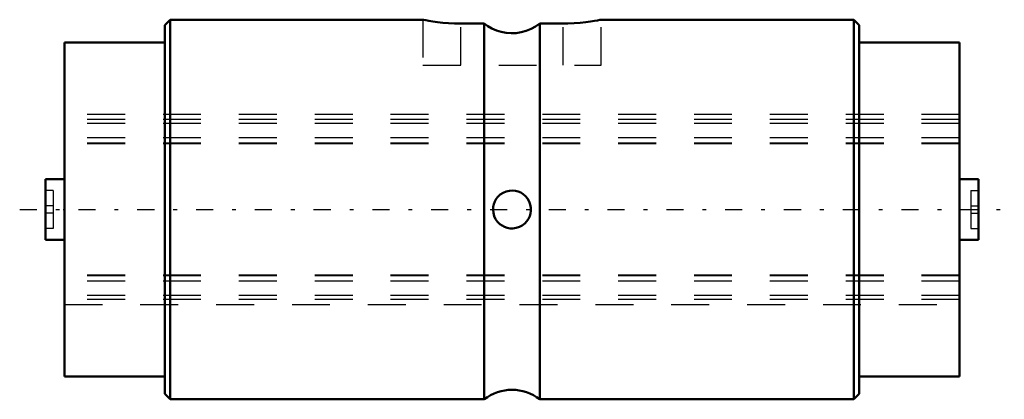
# Model space of a CAD drawing. Header units: millimetres. Extents: x -1.2 to 24.8, y -5 to 5.
import ezdxf

# ---------------------------------------------------------------- set-up
doc = ezdxf.new("R2010")
doc.units = ezdxf.units.MM
doc.linetypes.add('Center', pattern=[1.5, 0.45, -0.5, 0.05, -0.5])
doc.linetypes.add('Dashed', pattern=[2, 1, -1])
for name, color, linetype, lineweight in [('2d ConnectionPoints', 7, 'Continuous', 50), ('AM_0', 7, 'Continuous', 50), ('AM_7', 7, 'Center', 25), ('AM_9', 6, 'Dashed', 25)]:
    doc.layers.add(name, color=color, linetype=linetype, lineweight=lineweight)

# ---------------------------------------------------------------- blocks, each defined once
blk = doc.blocks.new('1_1LT5XL_Cylindar_0_in_LT5XL_23_6L_00__0')
at = {"layer": 'AM_0'}
for p, q in [((2.791, 5), (2.65, 4.859)), ((9.453, 5), (2.791, 5)), ((2.791, 5), (2.791, -5)), ((20.809, 5), (14.147, 5)), ((20.95, 4.859), (20.809, 5)), ((20.809, 5), (20.809, -5)), ((2.65, 4.859), (2.65, -4.859)), ((11.067, 4.899), (10.45, 4.899)), ((11.067, -5), (11.067, 4.899)), ((13.15, 4.899), (12.533, 4.899)), ((12.533, 4.899), (12.533, -5)), ((20.95, 4.859), (20.95, -4.859)), ((2.65, 4.4), (0, 4.4)), ((0, 4.4), (0, -4.4)), ((23.6, 4.4), (20.95, 4.4)), ((23.6, 4.4), (23.6, -4.4)), ((0, 0.8), (-0.5, 0.8)), ((-0.5, 0.8), (-0.5, -0.8)), ((24.1, 0.8), (23.6, 0.8)), ((24.1, 0.8), (24.1, -0.8)), ((-0.5, -0.8), (0, -0.8)), ((23.6, -0.8), (24.1, -0.8)), ((0, -4.4), (2.65, -4.4)), ((20.95, -4.4), (23.6, -4.4)), ((2.65, -4.859), (2.791, -5)), ((20.809, -5), (20.95, -4.859)), ((2.791, -5), (11.067, -5)), ((12.533, -5), (20.809, -5))]:
    blk.add_line(p, q, dxfattribs=at)
for points in [[(10.45, 4.899), (10.286, 4.902), (10.123, 4.91), (9.973, 4.922), (9.832, 4.938), (9.711, 4.954), (9.608, 4.971), (9.53, 4.985), (9.476, 4.995), (9.452, 5), (9.45, 5)], [(14.15, 5), (14.144, 4.999), (14.114, 4.993), (14.056, 4.982), (13.975, 4.968), (13.868, 4.951), (13.743, 4.935), (13.597, 4.919), (13.443, 4.908), (13.274, 4.901), (13.15, 4.899)], [(12.533, 4.899), (12.421, 4.821), (12.302, 4.756), (12.175, 4.705), (12.044, 4.669), (11.912, 4.649), (11.778, 4.644), (11.645, 4.654), (11.516, 4.679), (11.39, 4.718), (11.269, 4.77), (11.165, 4.83), (11.067, 4.899)], [(11.478, -0.382), (11.418, -0.322), (11.369, -0.253), (11.332, -0.175), (11.308, -0.091), (11.3, -0.01), (11.305, 0.07), (11.321, 0.142), (11.346, 0.21), (11.384, 0.277), (11.43, 0.336), (11.492, 0.394), (11.563, 0.44), (11.644, 0.475), (11.73, 0.495), (11.81, 0.5), (11.889, 0.492), (11.961, 0.473), (12.029, 0.445), (12.095, 0.404), (12.153, 0.354), (12.208, 0.289), (12.251, 0.215), (12.282, 0.134), (12.298, 0.047), (12.299, -0.032), (12.288, -0.109), (12.267, -0.179), (12.236, -0.245), (12.193, -0.31), (12.14, -0.367), (12.071, -0.42), (11.994, -0.461), (11.912, -0.487), (11.826, -0.499), (11.749, -0.497), (11.673, -0.484), (11.602, -0.459), (11.537, -0.425), (11.478, -0.382)]]:
    blk.add_lwpolyline(points, dxfattribs=at)
blk.add_arc((11.8, -5.95), 1.2, 52.3415, 127.6585, dxfattribs=at)
at = {"layer": 'AM_7'}
blk.add_line((-1.18, 0), (24.78, 0), dxfattribs=at)
at = {"layer": 'AM_9'}
for p, q in [((9.45, 5), (9.45, 3.8)), ((14.15, 3.8), (14.15, 5)), ((10.45, 3.8), (10.45, 4.899)), ((13.15, 3.8), (13.15, 4.899)), ((9.45, 3.8), (14.15, 3.8)), ((23.6, 2.5), (0, 2.5)), ((23.6, 2.373), (0, 2.373)), ((23.6, 2.266), (0, 2.266)), ((23.6, 1.889), (0, 1.889)), ((23.6, 1.745), (0, 1.745)), ((23.6, 1.73), (0, 1.73)), ((-0.3, 0.5), (-0.5, 0.5)), ((-0.3, 0.5), (-0.3, -0.5)), ((23.9, 0.5), (24.1, 0.5)), ((23.9, 0.5), (23.9, -0.5)), ((-0.3, 0.1), (-0.5, 0.1)), ((12.3, 0), (12.3, 0.022)), ((12.3, -0.019), (12.3, 0)), ((23.9, 0.1), (24.1, 0.1)), ((-0.3, -0.1), (-0.5, -0.1)), ((23.9, -0.1), (24.1, -0.1)), ((-0.3, -0.5), (-0.5, -0.5)), ((11.429, -0.336), (11.44, -0.347)), ((11.44, -0.347), (11.459, -0.366)), ((11.459, -0.366), (11.49, -0.393)), ((23.9, -0.5), (24.1, -0.5)), ((23.6, -1.73), (0, -1.73)), ((23.6, -1.745), (0, -1.745)), ((23.6, -1.889), (0, -1.889)), ((23.6, -2.266), (0, -2.266)), ((23.6, -2.373), (0, -2.373)), ((0, -2.5), (23.6, -2.5))]:
    blk.add_line(p, q, dxfattribs=at)
blk.add_lwpolyline([(11.459, -0.365), (11.479, -0.383), (11.543, -0.429)], dxfattribs=at)
blk = doc.blocks.new('2_1LT5XL_23_6Shaft_0_in_LT5XL_23_6L_00__0')
at = {"layer": 'AM_9'}
for p, q in [((23.6, 2.5), (0, 2.5)), ((23.6, 2.373), (0, 2.373)), ((23.6, 2.266), (0, 2.266)), ((23.6, 1.889), (0, 1.889)), ((23.6, 1.745), (0, 1.745)), ((23.6, 1.73), (0, 1.73)), ((23.6, -1.73), (0, -1.73)), ((23.6, -1.745), (0, -1.745)), ((23.6, -1.889), (0, -1.889)), ((23.6, -2.266), (0, -2.266)), ((23.6, -2.373), (0, -2.373)), ((0, -2.5), (23.6, -2.5))]:
    blk.add_line(p, q, dxfattribs=at)

msp = doc.modelspace()

# ---------------------------------------------------------------- linework, layer by layer
at = {"layer": '2d ConnectionPoints'}
msp.add_point((0, 0), dxfattribs=at)

# ---------------------------------------------------------------- block references
for name in ['1_1LT5XL_Cylindar_0_in_LT5XL_23_6L_00__0', '2_1LT5XL_23_6Shaft_0_in_LT5XL_23_6L_00__0']:
    msp.add_blockref(name, (0, 0))

doc.saveas('drawing.dxf')
